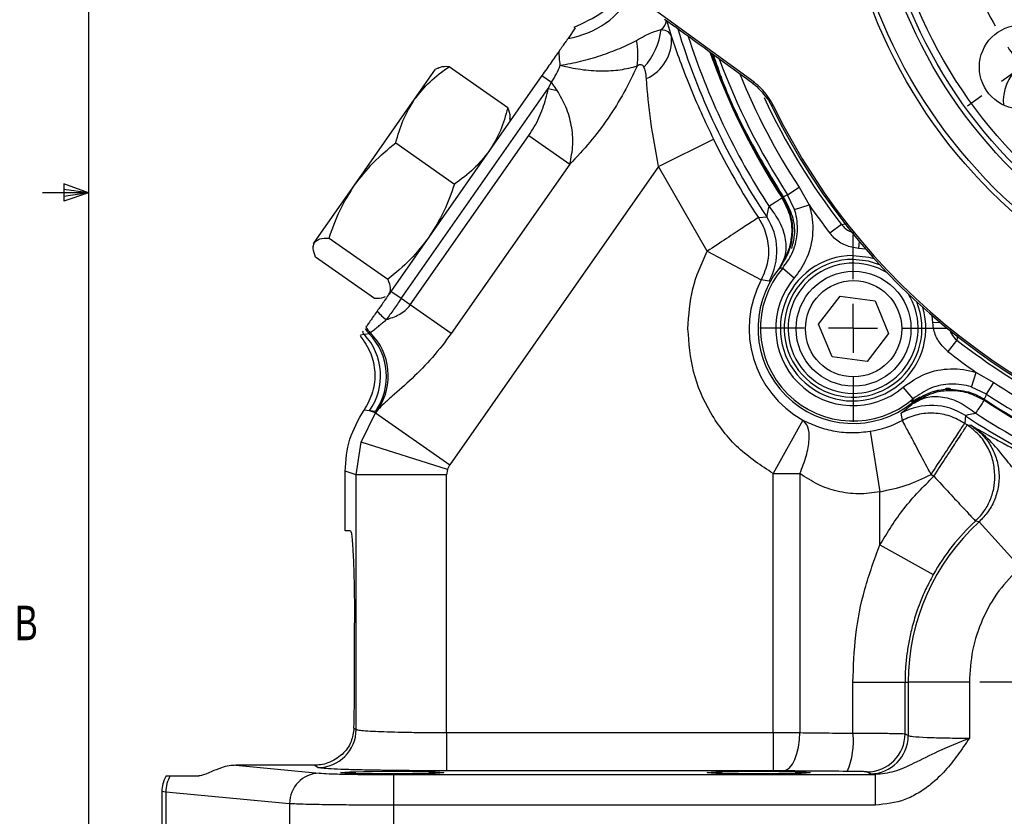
# Model space of a CAD drawing. Header units: inches. Extents: x 0.4 to 16.6, y 0.2 to 10.8.
# Tile 2 of 18: x 0.4 to 3.1, y 3.8 to 6. Entities that reach past the tile are written whole.
import ezdxf

# ---------------------------------------------------------------- set-up
doc = ezdxf.new("R2010")
doc.units = ezdxf.units.IN
doc.header["$MEASUREMENT"] = 0
doc.layers.add('BORDER', color=7, linetype='Continuous', lineweight=25)
doc.layers.add('SLD-0', color=7, linetype='Continuous', lineweight=25)
doc.styles.add('SLDTEXTSTYLE0', font='TXT', dxfattribs={"width": 0.75})

# ---------------------------------------------------------------- blocks, each defined once
blk = doc.blocks.new('SW_CENTERMARKSYMBOL_1')
at = {"layer": 'SLD-0', "color": 0}
for p, q in [((0, 0.1333), (0, 0.3949)), ((0, 0), (0, 0.0667)), ((-0.1333, 0), (-0.3949, 0)), ((0, 0), (-0.0667, 0)), ((0, 0), (0, -0.0667)), ((0, 0), (0.0667, 0)), ((0.1333, 0), (0.3949, 0)), ((0, -0.1333), (0, -0.3949))]:
    blk.add_line(p, q, dxfattribs=at)
blk = doc.blocks.new('SW_CENTERMARKSYMBOL_4')
at = {"layer": 'SLD-0', "color": 0}
for p, q in [((-0.9264, 0.6066), (-0.9264, 0.6545)), ((-1.3218, 0.5443), (-1.3365, 0.5899)), ((-0.5312, 0.5436), (-0.5163, 0.5891)), ((-0.9277, -0.5393), (-0.9277, 0.5399)), ((-0.9265, 0.4732), (-0.9265, 0.5399)), ((-1.2807, 0.4175), (-1.3012, 0.4809)), ((-0.9265, 0.4732), (-0.9266, 0.4066)), ((-0.5725, 0.4168), (-0.5518, 0.4802)), ((-1.2807, 0.4175), (-1.2601, 0.3541)), ((-0.5725, 0.4168), (-0.5932, 0.3534)), ((-1.6785, 0.363), (-1.7066, 0.4018)), ((-0.1748, 0.3615), (-0.1466, 0.4003)), ((-0.9267, 0.3399), (-0.9267, 0.292)), ((-1.6003, 0.2551), (-1.6394, 0.309)), ((-0.2532, 0.2537), (-0.214, 0.3076)), ((-1.2396, 0.2907), (-1.2248, 0.2451)), ((-0.6138, 0.29), (-0.6287, 0.2445)), ((-1.6003, 0.2551), (-1.5611, 0.2011)), ((-0.2532, 0.2537), (-0.2925, 0.1998)), ((-1.522, 0.1471), (-1.4939, 0.1083)), ((-0.3317, 0.1459), (-0.3599, 0.1072)), ((-1.9618, 0.0803), (-2.0005, 0.1085)), ((0.1079, 0.0783), (0.1467, 0.1064)), ((-1.854, 0.0018), (-1.9079, 0.041)), ((0, 0), (0.054, 0.0391)), ((-1.854, 0.0018), (-1.8001, -0.0374)), ((0, 0), (-0.054, -0.0391)), ((-1.7462, -0.0767), (-1.7075, -0.1049)), ((-0.1079, -0.0783), (-0.1467, -0.1064)), ((-2.1438, -0.2761), (-2.1894, -0.2613)), ((0.2893, -0.2785), (0.3349, -0.2637)), ((-2.0171, -0.3175), (-2.0804, -0.2968)), ((-2.0171, -0.3175), (-1.9537, -0.3381)), ((0.1624, -0.3196), (0.099, -0.3401)), ((0.1624, -0.3196), (0.2259, -0.299)), ((-1.8903, -0.3588), (-1.8447, -0.3736)), ((0.0356, -0.3607), (-0.01, -0.3754)), ((-0.9277, -0.6726), (-0.9277, -0.6059)), ((-2.2068, -0.6713), (-2.2547, -0.6713)), ((-2.0735, -0.6715), (-2.1402, -0.6714)), ((-1.061, -0.6726), (-2.1402, -0.6726)), ((-2.0735, -0.6715), (-2.0068, -0.6715)), ((-1.9402, -0.6716), (-1.8922, -0.6717)), ((-0.9277, -0.6726), (-0.9943, -0.6726)), ((-0.9277, -0.6726), (-0.9277, -0.7393)), ((-0.9277, -0.6726), (-0.861, -0.6726)), ((-0.7943, -0.6726), (0.2848, -0.6726)), ((0.0848, -0.6736), (0.0369, -0.6735)), ((0.0848, -0.6736), (0.0473, -0.6736)), ((0.2182, -0.6737), (0.1515, -0.6737)), ((0.2182, -0.6737), (0.1515, -0.6737)), ((0.2182, -0.6737), (0.2848, -0.6738)), ((0.2182, -0.6737), (0.2848, -0.6738)), ((0.3515, -0.6738), (0.3994, -0.6739)), ((0.3515, -0.6738), (0.389, -0.6739)), ((-0.9277, -0.8059), (-0.9277, -1.8851)), ((-1.8909, -0.9845), (-1.8453, -0.9698)), ((0.035, -0.9864), (-0.0106, -0.9716)), ((-2.0178, -1.0256), (-1.9543, -1.0051)), ((0.1617, -1.0277), (0.0984, -1.0071)), ((-2.0178, -1.0256), (-2.0812, -1.0462)), ((0.1617, -1.0277), (0.2251, -1.0484)), ((-2.1446, -1.0667), (-2.1902, -1.0815)), ((-0.0031, -1.0853), (-0.0373, -1.07)), ((0.2885, -1.0691), (0.3341, -1.0839)), ((0.1187, -1.1397), (0.0578, -1.1125)), ((0.1187, -1.1397), (0.1795, -1.1668)), ((0.2404, -1.194), (0.2747, -1.2093)), ((-1.7474, -1.2669), (-1.7086, -1.2388)), ((-0.1091, -1.2685), (-0.1478, -1.2403)), ((-1.8553, -1.3452), (-1.8013, -1.3061)), ((-0.0013, -1.347), (-0.0552, -1.3078)), ((-1.8553, -1.3452), (-1.9093, -1.3843)), ((-0.0013, -1.347), (0.0526, -1.3862)), ((-0.2509, -1.4257), (-0.276, -1.3978)), ((-1.9633, -1.4235), (-2.0021, -1.4516)), ((0.1065, -1.4255), (0.1452, -1.4537)), ((-1.5236, -1.4911), (-1.4954, -1.4524)), ((-0.3333, -1.4923), (-0.3615, -1.4535)), ((-0.1618, -1.5249), (-0.2063, -1.4753)), ((-0.1618, -1.5249), (-0.1172, -1.5745)), ((-1.6021, -1.5989), (-1.5628, -1.545)), ((-0.2551, -1.6003), (-0.2942, -1.5463)), ((-1.6021, -1.5989), (-1.6413, -1.6528)), ((-1.2415, -1.6352), (-1.2266, -1.5897)), ((-0.6157, -1.6358), (-0.6305, -1.5903)), ((-0.2551, -1.6003), (-0.2159, -1.6542)), ((-0.0727, -1.624), (-0.0476, -1.6519)), ((-0.9286, -1.6851), (-0.9286, -1.6372)), ((-1.6805, -1.7067), (-1.7087, -1.7455)), ((-1.2828, -1.762), (-1.2621, -1.6986)), ((-0.5746, -1.7627), (-0.5952, -1.6993)), ((-0.1768, -1.7082), (-0.1487, -1.747)), ((-1.2828, -1.762), (-1.3035, -1.8254)), ((-0.9288, -1.8184), (-0.9287, -1.7518)), ((-0.5746, -1.7627), (-0.5541, -1.8261)), ((-0.9288, -1.8184), (-0.9288, -1.8851)), ((-1.3241, -1.8888), (-1.339, -1.9343)), ((-0.5336, -1.8895), (-0.5188, -1.9351)), ((-0.9289, -1.9518), (-0.929, -1.9997))]:
    blk.add_line(p, q, dxfattribs=at)
for start, end in [(96.6112, 101.2769), (89.944, 93.2776), (86.6105, 89.944), (78.6112, 83.2769), (104.6105, 107.944), (71.944, 75.2776), (107.944, 111.2776), (68.6105, 71.944), (114.6112, 119.2769), (60.6112, 65.2769), (122.6105, 125.944), (53.944, 57.2776), (125.944, 129.2776), (50.6105, 53.944), (132.6112, 137.2769), (42.6112, 47.2769), (140.6105, 143.944), (35.944, 39.2776), (143.944, 147.2776), (32.6105, 35.944), (150.6112, 155.2769), (24.6112, 29.2769), (158.6105, 161.944), (17.944, 21.2776), (161.944, 165.2776), (14.6105, 17.944), (168.6112, 173.2769), (6.6112, 11.2769), (176.6105, 179.944), (359.944, 3.2776), (359.944, 3.2776), (179.944, 183.2776), (356.6105, 359.944), (356.6105, 359.944), (186.6112, 191.2769), (348.6112, 353.2769), (194.6105, 197.944), (341.944, 345.2776), (197.944, 201.2776), (338.6105, 341.944), (335.944, 339.2776), (204.6112, 209.2769), (332.6105, 335.944), (212.6105, 215.944), (323.944, 327.2776), (215.944, 219.2776), (320.6105, 323.944), (222.6112, 227.2769), (311.944, 315.2776), (308.6105, 311.944), (230.6105, 233.944), (305.944, 309.2776), (233.944, 237.2776), (302.6105, 305.944), (240.6112, 245.2769), (294.6112, 299.2769), (248.6105, 251.944), (287.944, 291.2776), (251.944, 255.2776), (284.6105, 287.944), (258.6112, 263.2769), (266.6105, 269.944), (269.944, 273.2776), (276.6112, 281.2769)]:
    blk.add_arc((-0.9277, -0.6726), 1.1458, start, end, dxfattribs=at)
blk = doc.blocks.new('SW_CENTERMARKSYMBOL_9')
at = {"layer": 'SLD-0', "color": 0}
for p, q in [((0, 0.1333), (0, 0.2542)), ((0, 0), (0, 0.0667)), ((-0.1333, 0), (-0.2542, 0)), ((0, 0), (-0.0667, 0)), ((0, 0), (0, -0.0667)), ((0, 0), (0.0667, 0)), ((0.1333, 0), (0.2542, 0)), ((0, -0.1333), (0, -0.2542))]:
    blk.add_line(p, q, dxfattribs=at)

msp = doc.modelspace()

# ---------------------------------------------------------------- linework, layer by layer
at = {"color": 7, "linetype": 'Continuous', "lineweight": 25}
for p, q in [((2.4383, 5.8176), (2.1473, 6.0295)), ((2.1945, 5.9895), (2.2225, 5.9692)), ((2.1998, 5.9862), (2.2136, 5.9413)), ((1.9519, 5.9654), (1.932, 5.937)), ((1.9519, 5.9654), (1.9486, 5.9676)), ((1.5144, 5.7712), (1.5717, 5.8531)), ((1.5781, 5.8561), (1.5717, 5.8531)), ((1.7681, 5.748), (1.6082, 5.86)), ((1.861, 5.8356), (1.45, 5.2487)), ((1.861, 5.8356), (1.8868, 5.8176)), ((1.8782, 5.8006), (1.8868, 5.8176)), ((1.9025, 5.7951), (1.8868, 5.8176)), ((1.478, 5.2291), (1.8782, 5.8006)), ((1.8782, 5.8006), (1.9025, 5.7951)), ((1.3511, 5.538), (1.5144, 5.7712)), ((2.4775, 5.769), (2.4866, 5.7526)), ((1.7741, 5.7114), (1.7747, 5.7184)), ((1.5026, 5.2119), (1.8254, 5.6729)), ((1.8254, 5.6729), (1.937, 5.5948)), ((2.1787, 5.5888), (2.3282, 5.6624)), ((1.4631, 5.6528), (1.623, 5.5408)), ((2.1787, 5.5888), (1.61, 4.7765)), ((1.937, 5.5948), (1.6141, 5.1338)), ((2.3109, 5.3578), (2.1787, 5.5888)), ((1.2421, 5.3823), (1.3511, 5.538)), ((2.5297, 5.5115), (2.5609, 5.5319)), ((2.5609, 5.5319), (2.5883, 5.4838)), ((2.5488, 5.4712), (2.5297, 5.5115)), ((2.5488, 5.4712), (2.5883, 5.4838)), ((2.4501, 5.4494), (2.4729, 5.4512)), ((2.6764, 5.4309), (2.6451, 5.4066)), ((1.2815, 5.3935), (1.4414, 5.2816)), ((1.239, 5.378), (1.2384, 5.371)), ((1.239, 5.378), (1.2421, 5.3823)), ((2.54, 5.3812), (2.5269, 5.3477)), ((1.4049, 5.2294), (1.245, 5.3414)), ((2.3109, 5.3578), (2.4582, 5.2799)), ((2.5056, 5.3084), (2.5292, 5.3534)), ((2.5164, 5.3122), (2.548, 5.2851)), ((2.4793, 5.2768), (2.4582, 5.2799)), ((1.4444, 5.2406), (1.45, 5.2487)), ((1.478, 5.2291), (1.45, 5.2487)), ((1.5026, 5.2119), (1.478, 5.2291)), ((2.6139, 5.1594), (2.6724, 5.2357)), ((2.6724, 5.2357), (2.7679, 5.2232)), ((1.6141, 5.1338), (1.5026, 5.2119)), ((2.7679, 5.2232), (2.8047, 5.1343)), ((2.6508, 5.0705), (2.6139, 5.1594)), ((1.3675, 5.1308), (1.3771, 5.132)), ((1.3742, 5.1404), (1.3723, 5.1377)), ((1.3771, 5.132), (1.3907, 5.1336)), ((1.3907, 5.1336), (1.3938, 5.1362)), ((2.8047, 5.1343), (2.7462, 5.058)), ((2.9906, 5.1161), (2.9662, 5.0849)), ((2.7462, 5.058), (2.6508, 5.0705)), ((3.0306, 4.9884), (3.0434, 5.0279)), ((3.0434, 5.0279), (3.0913, 5.0004)), ((2.8715, 4.9563), (2.8445, 4.988)), ((3.0709, 4.9692), (3.0306, 4.9884)), ((3.0709, 4.9692), (3.0913, 5.0004)), ((2.8681, 4.9488), (2.8907, 4.9617)), ((2.9645, 4.9824), (2.9711, 4.9824)), ((2.9711, 4.9824), (2.9742, 4.9823)), ((2.9729, 4.9828), (2.9742, 4.9823)), ((2.8709, 4.9432), (2.8681, 4.9488)), ((3.0636, 4.9582), (3.0653, 4.9522)), ((1.3687, 4.8379), (1.4081, 4.9179)), ((1.3914, 4.9232), (1.3767, 4.9254)), ((1.4081, 4.9179), (1.3914, 4.9232)), ((1.4076, 4.922), (1.3914, 4.9232)), ((1.415, 4.9276), (1.4076, 4.922)), ((1.415, 4.9276), (1.4081, 4.9179)), ((1.4081, 4.9179), (1.61, 4.7765)), ((2.8421, 4.8976), (2.8393, 4.9169)), ((3.0137, 4.9105), (3.012, 4.8896)), ((2.5714, 4.8984), (2.4906, 4.7527)), ((3.0189, 4.8851), (3.0288, 4.8844)), ((2.7545, 4.868), (2.7812, 4.7036)), ((1.3551, 4.7498), (1.3687, 4.8379)), ((1.6037, 4.7638), (1.3687, 4.8379)), ((1.6037, 4.7638), (1.61, 4.7765)), ((1.3551, 4.7498), (1.3251, 4.7593)), ((1.3251, 4.597), (1.3251, 4.7593)), ((1.6016, 4.7498), (1.3551, 4.7498)), ((1.3551, 4.0569), (1.3551, 4.7498)), ((1.6037, 4.7638), (1.6016, 4.7498)), ((1.6016, 4.0481), (1.6016, 4.7498)), ((2.4906, 4.0481), (2.4906, 4.7527)), ((2.5632, 4.7527), (2.5632, 4.0479)), ((2.9204, 4.7505), (2.9278, 4.7456)), ((2.7812, 4.5594), (2.7812, 4.7036)), ((3.0508, 4.6214), (3.0411, 4.6236)), ((3.163, 4.4983), (3.0508, 4.6214)), ((1.3398, 4.597), (1.3251, 4.597)), ((2.7812, 4.5594), (2.9264, 4.4779)), ((1.3507, 4.1804), (1.3507, 4.347)), ((2.7075, 4.185), (2.8495, 4.185)), ((2.7075, 4.0465), (2.7075, 4.185)), ((2.8495, 4.185), (2.8581, 4.185)), ((2.8495, 4.045), (2.8495, 4.185)), ((3.0246, 4.185), (2.8581, 4.185)), ((2.8581, 4.185), (2.8581, 4.0398)), ((3.0246, 4.185), (3.0246, 4.0331)), ((1.3493, 4.0604), (1.3551, 4.0569)), ((1.6016, 4.0481), (1.6016, 3.9441)), ((1.6016, 4.0481), (2.4906, 4.0481)), ((2.4906, 4.0481), (2.4906, 3.9441)), ((2.8495, 4.045), (2.8581, 4.0398)), ((1.0274, 3.9592), (1.2545, 3.9379)), ((1.2409, 3.9592), (1.0274, 3.9592)), ((1.2512, 3.9529), (1.2409, 3.9592)), ((2.4906, 3.9441), (1.6016, 3.9441)), ((2.7542, 3.9359), (2.7456, 3.941)), ((0.8494, 3.9304), (0.927, 3.9304)), ((1.4567, 3.9339), (2.7687, 3.9339)), ((1.4567, 3.9339), (1.4567, 3.8506)), ((2.7687, 3.9339), (2.7542, 3.9359)), ((2.7687, 3.8506), (2.7687, 3.9339)), ((0.826, 3.888), (0.826, 3.637)), ((0.8369, 3.8862), (0.826, 3.8877)), ((1.1742, 3.8546), (0.8369, 3.8862)), ((0.8369, 3.8862), (0.8369, 3.637)), ((1.1742, 3.8546), (1.1742, 3.637)), ((1.4567, 3.8506), (1.4567, 3.637)), ((2.7687, 3.8506), (1.4567, 3.8506))]:
    msp.add_line(p, q, dxfattribs=at)
at = {"color": 8, "linetype": 'Continuous', "lineweight": 25}
for p, q in [((2.6764, 5.4309), (2.6913, 5.4331)), ((2.7242, 5.3852), (2.7228, 5.3655)), ((2.743, 5.3631), (2.7228, 5.3655)), ((2.9252, 5.1627), (2.9229, 5.1828)), ((2.945, 5.164), (2.9252, 5.1627)), ((2.9925, 5.1287), (2.9906, 5.1161))]:
    msp.add_line(p, q, dxfattribs=at)
at = {"color": 7, "linetype": 'Continuous', "lineweight": 25, "flags": 128}
for points in [[(2.4347, 5.8146), (2.4369, 5.8165), (2.4383, 5.8176)], [(2.4902, 5.7555), (2.487, 5.7529), (2.4866, 5.7526)], [(2.7803, 5.3213), (2.7499, 5.3311), (2.7082, 5.3358)], [(2.5179, 3.944), (2.5266, 3.9464), (2.535, 3.9526), (2.5428, 3.9623), (2.5496, 3.9753), (2.5552, 3.9909), (2.5595, 4.0087), (2.5622, 4.028), (2.5632, 4.0479)]]:
    msp.add_lwpolyline(points, dxfattribs=at)
at = {"color": 8, "linetype": 'Continuous', "lineweight": 25, "flags": 128}
msp.add_lwpolyline([(2.7082, 5.3462), (2.7508, 5.3415), (2.7654, 5.3377)], dxfattribs=at)
at = {"color": 7, "linetype": 'Continuous', "lineweight": 25}
for centre, radius in [((4.0941, 6.5316), 1.43), ((4.0941, 6.5316), 1.4167), ((4.0941, 6.5316), 1.3473), ((4.0941, 6.5316), 1.334), ((4.0941, 6.5316), 1.314), ((3.1664, 5.859), 0.1146), ((2.7093, 5.1469), 0.1563), ((2.7093, 5.1469), 0.131)]:
    msp.add_circle(centre, radius, dxfattribs=at)
at = {"color": 8, "linetype": 'Continuous', "lineweight": 25}
for centre, radius, start, end in [((1.891, 6.1839), 0.2502, 279.4304, 330.4584), ((4.0941, 6.5316), 1.9271, 197.8046, 213.0786), ((4.0941, 6.5316), 1.8849, 199.601, 213.0786), ((4.0941, 6.5316), 1.8676, 200.3834, 213.1074), ((4.0941, 6.5316), 1.8303, 202.1867, 213.1074), ((4.0941, 6.5316), 1.7948, 204.902, 217.8269), ((2.708, 5.1483), 0.1979, 89.944, 16.7263), ((2.708, 5.1483), 0.1771, 58.1493, 269.944), ((2.708, 5.1483), 0.1771, 269.944, 31.7388), ((4.0941, 6.5316), 1.8849, 236.9214, 253.7061), ((4.0941, 6.5316), 1.9482, 236.3186, 255.0726), ((4.0941, 6.5316), 1.9271, 236.9214, 254.906)]:
    msp.add_arc(centre, radius, start, end, dxfattribs=at)
at = {"color": 7, "linetype": 'Continuous', "lineweight": 25}
for centre, radius, start, end in [((2.1673, 5.9883), 0.0325, 303.4518, 356.2379), ((2.0069, 5.9807), 0.1795, 317.3016, 353.7541), ((4.0941, 6.5316), 1.9482, 196.9635, 213.6814), ((1.9195, 5.8914), 0.2029, 351.622, 11.4543), ((2.0982, 5.9333), 0.1157, 294.1683, 3.9719), ((4.0941, 6.5316), 1.8826, 199.7011, 213.0317), ((3.2418, 5.7657), 0.125, 131.944, 184.682), ((4.0941, 6.5316), 1.7863, 205.8563, 262.0318), ((4.0941, 6.5316), 1.7817, 205.823, 262.0651), ((4.0941, 6.5316), 1.9682, 206.2092, 213.3556), ((4.0941, 6.5316), 1.8344, 214.8325, 217.8269), ((2.3341, 5.3588), 0.1667, 330.5524, 33.6555), ((2.708, 5.1483), 0.1875, 89.944, 22.5586), ((2.708, 5.1482), 0.2589, 141.2094, 308.6787), ((2.708, 5.1482), 0.2522, 139.442, 310.4461), ((2.708, 5.1482), 0.2105, 139.442, 310.4461), ((2.7093, 5.1469), 0.2842, 152.0974, 240.9742), ((1.5201, 5.2871), 0.1418, 220.5821, 234.4597), ((1.4505, 5.1916), 0.0834, 211.6043, 224.1377), ((1.4547, 5.1965), 0.0857, 211.7978, 224.7384), ((1.4382, 5.1887), 0.0834, 217.7238, 222.8373), ((1.2547, 5.0187), 0.1668, 325.0656, 42.7856), ((1.2709, 5.0175), 0.1668, 325.065, 44.0861), ((1.2774, 5.019), 0.1652, 326.4086, 45.1673), ((4.0941, 6.5316), 1.7948, 232.0612, 253.2535), ((4.0941, 6.5316), 1.8344, 232.0612, 235.0556), ((4.0941, 6.5316), 1.8303, 236.7807, 252.7711), ((4.0941, 6.5316), 1.8676, 236.7807, 253.4617), ((2.9213, 4.7717), 0.1667, 56.3445, 119.4476), ((4.0941, 6.5316), 1.8826, 236.8564, 253.594), ((2.7093, 5.1469), 0.2824, 279.2084, 298.0345), ((4.0941, 6.5316), 1.9664, 236.6166, 236.8544), ((3.4484, 4.185), 0.5903, 132.3361, 180), ((3.4484, 4.185), 0.5986, 132.8816, 150.7036), ((1.2511, 4.057), 0.1041, 270.0941, 359.9409), ((2.5085, 4.0227), 0.2005, 336.4276, 6.8128), ((2.7454, 4.0451), 0.1041, 270.0941, 359.9409), ((2.754, 4.0399), 0.1041, 270.0941, 359.9409), ((0.9229, 3.8857), 0.0861, 148.7187, 179.6513), ((1.2567, 3.8554), 0.0825, 91.5594, 180.5764)]:
    msp.add_arc(centre, radius, start, end, dxfattribs=at)
for centre, major_axis, ratio, start_param, end_param in [((2.1886, 5.9921), (1.8701, -1.3615), 0.000604, 1.439256, 1.553132), ((1.3398, 4.1804), (0, 0.25), 0.043661, 4.211845, 4.712389)]:
    msp.add_ellipse(centre, major_axis=major_axis, ratio=ratio, start_param=start_param, end_param=end_param, dxfattribs=at)
for centre in [(1.4536, 3.9391), (2.451, 3.9391)]:
    msp.add_ellipse(centre, major_axis=(0.1406, 0), ratio=0.026186, dxfattribs=at)
for points, knots in [([(1.9486, 5.9676), (1.9749, 5.9796), (2.0276, 6.0035), (2.0768, 6.0527), (2.0896, 6.0876), (2.0924, 6.0952)], [0, 0, 0, 0, 0.438581, 0.877175, 1, 1, 1, 1]), ([(2.1184, 5.9317), (2.1332, 5.9399), (2.1602, 5.9548), (2.1775, 5.9592), (2.1853, 5.9612)], [0, 0, 0, 0, 0.551552, 1, 1, 1, 1]), ([(2.1853, 5.9612), (2.1921, 5.9602), (2.205, 5.9583), (2.2109, 5.9467), (2.2136, 5.9413)], [0, 0, 0, 0, 0.53142, 1, 1, 1, 1]), ([(1.932, 5.937), (1.9315, 5.9362), (1.9303, 5.9346), (1.9231, 5.9243), (1.9139, 5.9111), (1.9077, 5.9024)], [0, 0, 0, 0, 0.2447905, 0.4998171, 1, 1, 1, 1]), ([(1.9107, 5.8639), (1.9293, 5.8672), (1.9667, 5.8738), (2.0221, 5.8902), (2.0746, 5.9097), (2.1037, 5.9243), (2.1184, 5.9317)], [0, 0, 0, 0, 0.247091, 0.496105, 0.745903, 1, 1, 1, 1]), ([(2.2136, 5.9413), (2.2209, 5.92), (2.2355, 5.8777), (2.2627, 5.8075), (2.2933, 5.7352), (2.3166, 5.6866), (2.3282, 5.6624)], [0, 0, 0, 0, 0.253528, 0.503212, 0.752333, 1, 1, 1, 1]), ([(1.9077, 5.9024), (1.9008, 5.8925), (1.8871, 5.8728), (1.8697, 5.848), (1.861, 5.8356)], [0, 0, 0, 0, 0.500297, 1, 1, 1, 1]), ([(1.9107, 5.8639), (1.91, 5.8709), (1.9085, 5.8853), (1.908, 5.8966), (1.9077, 5.9024)], [0, 0, 0, 0, 0.490882, 1, 1, 1, 1]), ([(2.3273, 5.8928), (2.3353, 5.8693), (2.3627, 5.7884), (2.4259, 5.6562), (2.489, 5.5529), (2.5206, 5.5012)], [0, 0, 0, 0, 0.170081, 0.585041, 1, 1, 1, 1]), ([(1.5144, 5.7712), (1.5276, 5.7879), (1.5544, 5.8214), (1.5901, 5.847), (1.6082, 5.86)], [0, 0, 0, 0, 0.494511, 1, 1, 1, 1]), ([(1.6082, 5.86), (1.5989, 5.8602), (1.5864, 5.8605), (1.5802, 5.856), (1.5786, 5.8548)], [0, 0, 0, 0, 0.741421, 1, 1, 1, 1]), ([(1.8868, 5.8176), (1.8917, 5.8252), (1.9015, 5.8405), (1.9076, 5.8561), (1.9107, 5.8639)], [0, 0, 0, 0, 0.502384, 1, 1, 1, 1]), ([(1.9107, 5.8639), (1.9294, 5.8597), (1.9669, 5.8514), (2.0228, 5.8476), (2.076, 5.8503), (2.1054, 5.858), (2.1202, 5.8618)], [0, 0, 0, 0, 0.247003, 0.496025, 0.745874, 1, 1, 1, 1]), ([(2.1202, 5.8618), (2.1087, 5.8377), (2.0857, 5.7894), (2.0421, 5.7195), (1.9926, 5.6534), (1.9555, 5.6144), (1.937, 5.5948)], [0, 0, 0, 0, 0.249963, 0.499922, 0.749914, 1, 1, 1, 1]), ([(2.1388, 5.859), (2.1377, 5.8605), (2.1357, 5.8634), (2.1314, 5.8655), (2.1261, 5.8653), (2.1222, 5.863), (2.1202, 5.8618)], [0, 0, 0, 0, 0.265819, 0.500468, 0.743484, 1, 1, 1, 1]), ([(2.1455, 5.8277), (2.145, 5.8344), (2.1442, 5.846), (2.1404, 5.8551), (2.1388, 5.859)], [0, 0, 0, 0, 0.5652889, 1, 1, 1, 1]), ([(2.1787, 5.5888), (2.1707, 5.6303), (2.1547, 5.7132), (2.1486, 5.7896), (2.1455, 5.8277)], [0, 0, 0, 0, 0.500361, 1, 1, 1, 1]), ([(2.4902, 5.7555), (2.4806, 5.7717), (2.4665, 5.7954), (2.445, 5.8123), (2.4383, 5.8176)], [0, 0, 0, 0, 0.686569, 1, 1, 1, 1]), ([(1.8254, 5.6729), (1.8305, 5.6806), (1.8406, 5.696), (1.8531, 5.7207), (1.8636, 5.7466), (1.872, 5.7733), (1.8761, 5.7915), (1.8782, 5.8006)], [0, 0, 0, 0, 0.19732, 0.397183, 0.597518, 0.797645, 1, 1, 1, 1]), ([(1.937, 5.5948), (1.9405, 5.6124), (1.9473, 5.6466), (1.9426, 5.6998), (1.9284, 5.7501), (1.911, 5.7804), (1.9025, 5.7951)], [0, 0, 0, 0, 0.267355, 0.522111, 0.767651, 1, 1, 1, 1]), ([(2.4347, 5.8146), (2.4366, 5.8132), (2.4534, 5.8007), (2.4661, 5.7839), (2.4775, 5.769)], [0, 0, 0, 0, 0.113136, 1, 1, 1, 1]), ([(1.4631, 5.6528), (1.4689, 5.6738), (1.4808, 5.7161), (1.5031, 5.7528), (1.5144, 5.7712)], [0, 0, 0, 0, 0.495458, 1, 1, 1, 1]), ([(1.7681, 5.748), (1.7622, 5.727), (1.7504, 5.6847), (1.728, 5.6481), (1.7167, 5.6296)], [0, 0, 0, 0, 0.495458, 1, 1, 1, 1]), ([(1.7734, 5.7185), (1.7739, 5.7202), (1.776, 5.7275), (1.7715, 5.7392), (1.7681, 5.748)], [0, 0, 0, 0, 0.24362, 1, 1, 1, 1]), ([(1.3511, 5.538), (1.3674, 5.559), (1.4003, 5.6014), (1.442, 5.6355), (1.4631, 5.6528)], [0, 0, 0, 0, 0.494511, 1, 1, 1, 1]), ([(1.7167, 5.6296), (1.7035, 5.613), (1.6768, 5.5794), (1.6411, 5.5538), (1.623, 5.5408)], [0, 0, 0, 0, 0.494511, 1, 1, 1, 1]), ([(1.2815, 5.3935), (1.2904, 5.4187), (1.3081, 5.4696), (1.3367, 5.5151), (1.3511, 5.538)], [0, 0, 0, 0, 0.495458, 1, 1, 1, 1]), ([(1.623, 5.5408), (1.6142, 5.5156), (1.5964, 5.4648), (1.5678, 5.4193), (1.5534, 5.3963)], [0, 0, 0, 0, 0.495458, 1, 1, 1, 1]), ([(2.5355, 5.3697), (2.538, 5.3811), (2.5443, 5.4098), (2.5388, 5.4573), (2.5226, 5.4879), (2.5147, 5.5029)], [0, 0, 0, 0, 0.252853, 0.63566, 1, 1, 1, 1]), ([(2.5157, 5.5054), (2.5183, 5.5065), (2.5229, 5.5086), (2.5276, 5.5106), (2.5297, 5.5115)], [0, 0, 0, 0, 0.549647, 1, 1, 1, 1]), ([(2.5157, 5.5054), (2.5244, 5.4887), (2.5417, 5.4554), (2.544, 5.4138), (2.541, 5.3922), (2.5406, 5.3891)], [0, 0, 0, 0, 0.46098, 0.92197, 1, 1, 1, 1]), ([(2.5206, 5.5012), (2.5287, 5.4858), (2.5449, 5.455), (2.5509, 5.4066), (2.5433, 5.3777), (2.5402, 5.3657)], [0, 0, 0, 0, 0.368456, 0.737007, 1, 1, 1, 1]), ([(2.4729, 5.4512), (2.4732, 5.4516), (2.4737, 5.4524), (2.475, 5.4616), (2.4776, 5.4725), (2.4793, 5.4798)], [0, 0, 0, 0, 0.251921, 0.502064, 1, 1, 1, 1]), ([(2.4793, 5.4798), (2.4897, 5.4659), (2.5112, 5.4371), (2.5258, 5.3891), (2.5256, 5.3433), (2.5121, 5.3198), (2.5056, 5.3084)], [0, 0, 0, 0, 0.243136, 0.5, 0.756864, 1, 1, 1, 1]), ([(2.5164, 5.3122), (2.5254, 5.3246), (2.5455, 5.3522), (2.5588, 5.4044), (2.5562, 5.4461), (2.5498, 5.4676), (2.5488, 5.4712)], [0, 0, 0, 0, 0.2712374, 0.6021638, 0.9327439, 1, 1, 1, 1]), ([(2.5883, 5.4838), (2.5897, 5.4793), (2.5976, 5.4525), (2.6009, 5.4003), (2.5843, 5.3351), (2.5593, 5.3006), (2.548, 5.2851)], [0, 0, 0, 0, 0.067291, 0.398, 0.728909, 1, 1, 1, 1]), ([(2.4501, 5.4494), (2.4561, 5.4388), (2.4708, 5.413), (2.4787, 5.3713), (2.4766, 5.3238), (2.465, 5.2963), (2.4582, 5.2799)], [0, 0, 0, 0, 0.2054038, 0.5000114, 0.702002, 1, 1, 1, 1]), ([(1.2421, 5.3823), (1.2462, 5.3859), (1.2545, 5.3933), (1.2725, 5.3934), (1.2815, 5.3935)], [0, 0, 0, 0, 0.494511, 1, 1, 1, 1]), ([(1.5534, 5.3963), (1.5372, 5.3754), (1.5042, 5.333), (1.4625, 5.2988), (1.4414, 5.2816)], [0, 0, 0, 0, 0.494511, 1, 1, 1, 1]), ([(2.5406, 5.3891), (2.5406, 5.3889), (2.5403, 5.3859), (2.5398, 5.3826), (2.5392, 5.3795), (2.5392, 5.3794)], [0, 0, 0, 0, 0.066377, 0.979914, 1, 1, 1, 1]), ([(2.7228, 5.3655), (2.7108, 5.3675), (2.6866, 5.3716), (2.6606, 5.3886), (2.6489, 5.4022), (2.6451, 5.4066)], [0, 0, 0, 0, 0.403564, 0.807281, 1, 1, 1, 1]), ([(1.245, 5.3414), (1.2421, 5.3498), (1.2361, 5.3667), (1.2401, 5.3771), (1.2421, 5.3823)], [0, 0, 0, 0, 0.495458, 1, 1, 1, 1]), ([(2.5392, 5.3794), (2.5375, 5.3726), (2.5312, 5.3477), (2.5167, 5.3261), (2.5062, 5.3104)], [0, 0, 0, 0, 0.2702507, 1, 1, 1, 1]), ([(2.5164, 5.3122), (2.5149, 5.3119), (2.5115, 5.3114), (2.5081, 5.3108), (2.5062, 5.3104)], [0, 0, 0, 0, 0.423273, 1, 1, 1, 1]), ([(1.4414, 5.2816), (1.4444, 5.2732), (1.4504, 5.2563), (1.4464, 5.2459), (1.4444, 5.2406)], [0, 0, 0, 0, 0.495458, 1, 1, 1, 1]), ([(1.4345, 5.2345), (1.433, 5.2334), (1.4269, 5.229), (1.4144, 5.2292), (1.4049, 5.2294)], [0, 0, 0, 0, 0.24362, 1, 1, 1, 1]), ([(1.45, 5.2487), (1.4433, 5.2391), (1.4299, 5.2199), (1.4182, 5.2032), (1.4124, 5.1949)], [0, 0, 0, 0, 0.501873, 1, 1, 1, 1]), ([(1.478, 5.2291), (1.4709, 5.219), (1.4566, 5.1986), (1.444, 5.1808), (1.4376, 5.1718)], [0, 0, 0, 0, 0.492452, 1, 1, 1, 1]), ([(1.4376, 5.1718), (1.4494, 5.1757), (1.467, 5.1815), (1.4895, 5.1961), (1.4982, 5.2066), (1.5026, 5.2119)], [0, 0, 0, 0, 0.498967, 0.748892, 1, 1, 1, 1]), ([(1.4124, 5.1949), (1.4057, 5.1854), (1.3956, 5.1709), (1.386, 5.1572), (1.3832, 5.1533), (1.3819, 5.1513)], [0, 0, 0, 0, 0.4989171, 0.7571054, 1, 1, 1, 1]), ([(1.3938, 5.1362), (1.397, 5.1388), (1.4021, 5.143), (1.4179, 5.155), (1.43, 5.1653), (1.4376, 5.1718)], [0, 0, 0, 0, 0.368011, 0.603142, 1, 1, 1, 1]), ([(2.4906, 4.7527), (2.4577, 4.7743), (2.3907, 4.8184), (2.3166, 4.9157), (2.2675, 5.0276), (2.2615, 5.1076), (2.2585, 5.1469)], [0, 0, 0, 0, 0.245523, 0.5, 0.754477, 1, 1, 1, 1]), ([(2.9662, 5.0849), (2.9575, 5.0932), (2.9401, 5.1098), (2.9281, 5.1385), (2.926, 5.1565), (2.9252, 5.1627)], [0, 0, 0, 0, 0.397023, 0.793893, 1, 1, 1, 1]), ([(1.3658, 5.1283), (1.3767, 5.1127), (1.3977, 5.0827), (1.4083, 5.0285), (1.4035, 4.9738), (1.3857, 4.9417), (1.3767, 4.9254)], [0, 0, 0, 0, 0.260385, 0.49945, 0.744991, 1, 1, 1, 1]), ([(1.6141, 5.1338), (1.5975, 5.1117), (1.5642, 5.0676), (1.5071, 5.0106), (1.4609, 4.9697), (1.4291, 4.9421), (1.4197, 4.9324), (1.415, 4.9276)], [0, 0, 0, 0, 0.250163, 0.500097, 0.749684, 0.875314, 1, 1, 1, 1]), ([(2.8445, 4.988), (2.8639, 5.0015), (2.9026, 5.0284), (2.9734, 5.0416), (3.0207, 5.0352), (3.0431, 5.028), (3.0434, 5.0279)], [0, 0, 0, 0, 0.332453, 0.664935, 0.996731, 1, 1, 1, 1]), ([(3.0306, 4.9884), (3.0305, 4.9884), (3.0125, 4.9942), (2.9747, 4.9993), (2.918, 4.9887), (2.887, 4.9671), (2.8715, 4.9563)], [0, 0, 0, 0, 0.003267, 0.334916, 0.667383, 1, 1, 1, 1]), ([(2.9605, 4.9845), (2.9617, 4.9848), (2.9658, 4.9858), (2.9699, 4.9849), (2.9728, 4.9843)], [0, 0, 0, 0, 0.303872, 1, 1, 1, 1]), ([(2.8695, 4.9465), (2.8853, 4.9569), (2.907, 4.9711), (2.9379, 4.9797), (2.9509, 4.9815), (2.957, 4.9824)], [0, 0, 0, 0, 0.5895866, 0.8077958, 1, 1, 1, 1]), ([(2.8698, 4.9461), (2.8856, 4.9564), (2.9129, 4.9743), (2.9499, 4.982), (2.9682, 4.9827), (2.9729, 4.9828)], [0, 0, 0, 0, 0.504856, 0.874449, 1, 1, 1, 1]), ([(2.8709, 4.9432), (2.8886, 4.9544), (2.9181, 4.9731), (2.9705, 4.9812), (3.0196, 4.9766), (3.0503, 4.9602), (3.0653, 4.9522)], [0, 0, 0, 0, 0.300346, 0.499876, 0.756119, 1, 1, 1, 1]), ([(2.8709, 4.9432), (2.8823, 4.9497), (2.9057, 4.9631), (2.9515, 4.9634), (2.9996, 4.9487), (3.0283, 4.9273), (3.0423, 4.9169)], [0, 0, 0, 0, 0.243136, 0.5, 0.756864, 1, 1, 1, 1]), ([(2.9729, 4.9828), (2.9729, 4.9828), (2.9726, 4.9827), (2.9721, 4.9826), (2.9715, 4.9825), (2.9711, 4.9824)], [0, 0, 0, 0, 0.039719, 0.374913, 1, 1, 1, 1]), ([(2.9742, 4.9823), (2.9929, 4.9805), (3.0186, 4.9781), (3.0481, 4.9654), (3.0594, 4.9585), (3.0648, 4.9553)], [0, 0, 0, 0, 0.58447, 0.803004, 1, 1, 1, 1]), ([(3.0709, 4.9692), (3.07, 4.9671), (3.068, 4.9624), (3.0659, 4.9578), (3.0648, 4.9553)], [0, 0, 0, 0, 0.450353, 1, 1, 1, 1]), ([(2.8393, 4.9169), (2.8407, 4.9184), (2.8435, 4.9212), (2.862, 4.9361), (2.8709, 4.9432)], [0, 0, 0, 0, 0.521875, 1, 1, 1, 1]), ([(2.8698, 4.9461), (2.8701, 4.9481), (2.8708, 4.9515), (2.8713, 4.9549), (2.8715, 4.9563)], [0, 0, 0, 0, 0.576727, 1, 1, 1, 1]), ([(1.3251, 4.7593), (1.3274, 4.7889), (1.332, 4.8482), (1.3618, 4.8997), (1.3767, 4.9254)], [0, 0, 0, 0, 0.500104, 1, 1, 1, 1]), ([(3.012, 4.8896), (2.999, 4.8968), (2.9728, 4.9113), (2.9282, 4.9187), (2.8831, 4.9155), (2.8557, 4.9035), (2.8421, 4.8976)], [0, 0, 0, 0, 0.25, 0.5, 0.75, 1, 1, 1, 1]), ([(3.0423, 4.9169), (3.035, 4.9152), (3.024, 4.9126), (3.0148, 4.9113), (3.014, 4.9107), (3.0137, 4.9105)], [0, 0, 0, 0, 0.498523, 0.750294, 1, 1, 1, 1]), ([(2.5632, 4.7527), (2.5696, 4.7689), (2.5826, 4.8022), (2.59, 4.847), (2.5871, 4.8822), (2.5766, 4.8931), (2.5714, 4.8984)], [0, 0, 0, 0, 0.242922, 0.5, 0.757078, 1, 1, 1, 1]), ([(2.5714, 4.8984), (2.585, 4.8918), (2.6118, 4.8791), (2.6576, 4.8675), (2.7058, 4.8626), (2.7384, 4.8662), (2.7545, 4.868)], [0, 0, 0, 0, 0.264397, 0.518072, 0.760865, 1, 1, 1, 1]), ([(3.0942, 4.7456), (3.0932, 4.7592), (3.0913, 4.7868), (3.0755, 4.8257), (3.0516, 4.8602), (3.0297, 4.8769), (3.0189, 4.8851)], [0, 0, 0, 0, 0.246118, 0.5, 0.753882, 1, 1, 1, 1]), ([(3.0288, 4.8844), (3.0361, 4.8802), (3.0505, 4.8719), (3.0743, 4.8586), (3.1012, 4.8437), (3.1324, 4.8268), (3.168, 4.8081), (3.2081, 4.7878), (3.2514, 4.7669), (3.282, 4.753), (3.2973, 4.7461)], [0, 0, 0, 0, 0.127266, 0.254264, 0.380143, 0.504961, 0.6321, 0.753817, 0.877276, 1, 1, 1, 1]), ([(3.2633, 4.67), (3.2425, 4.6827), (3.1987, 4.7093), (3.1539, 4.7534), (3.118, 4.7991), (3.0813, 4.8455), (3.0469, 4.871), (3.0288, 4.8844)], [0, 0, 0, 0, 0.200921, 0.42175, 0.59011, 0.784467, 1, 1, 1, 1]), ([(3.0288, 4.8844), (3.0391, 4.8768), (3.0596, 4.8616), (3.0827, 4.8308), (3.0987, 4.796), (3.1062, 4.7583), (3.1051, 4.72), (3.0951, 4.6831), (3.0774, 4.6488), (3.0597, 4.6305), (3.0508, 4.6214)], [0, 0, 0, 0, 0.125504, 0.250381, 0.375384, 0.500515, 0.625146, 0.749927, 0.875096, 1, 1, 1, 1]), ([(2.7812, 4.7036), (2.7617, 4.7006), (2.7324, 4.6962), (2.6932, 4.6993), (2.6557, 4.7063), (2.6102, 4.7222), (2.5792, 4.7423), (2.5632, 4.7527)], [0, 0, 0, 0, 0.248335, 0.373429, 0.501075, 0.742446, 1, 1, 1, 1]), ([(3.0411, 4.6236), (3.0489, 4.6318), (3.0647, 4.6483), (3.0813, 4.6787), (3.0922, 4.7115), (3.0935, 4.7343), (3.0942, 4.7456)], [0, 0, 0, 0, 0.247346, 0.5, 0.752654, 1, 1, 1, 1]), ([(1.3398, 4.597), (1.3404, 4.5962), (1.3418, 4.5945), (1.3438, 4.5806), (1.3458, 4.5576), (1.3475, 4.525), (1.349, 4.4851), (1.35, 4.4403), (1.3506, 4.3937), (1.3506, 4.3623), (1.3507, 4.347)], [0, 0, 0, 0, 0.116571, 0.240116, 0.36878, 0.500153, 0.631499, 0.760093, 0.883539, 1, 1, 1, 1]), ([(2.7075, 4.185), (2.7092, 4.2278), (2.7124, 4.3132), (2.7367, 4.4395), (2.7664, 4.5195), (2.7812, 4.5594)], [0, 0, 0, 0, 0.334359, 0.667477, 1, 1, 1, 1]), ([(2.9264, 4.4779), (2.9208, 4.4675), (2.9087, 4.4451), (2.8944, 4.4127), (2.8806, 4.3761), (2.8692, 4.3389), (2.8601, 4.2989), (2.854, 4.2608), (2.8502, 4.2232), (2.8497, 4.1976), (2.8495, 4.185)], [0, 0, 0, 0, 0.115342, 0.249777, 0.347008, 0.498247, 0.630411, 0.74895, 0.876797, 1, 1, 1, 1]), ([(3.163, 4.4983), (3.1427, 4.4774), (3.1015, 4.4353), (3.0582, 4.3574), (3.0298, 4.2729), (3.0263, 4.2141), (3.0246, 4.185)], [0, 0, 0, 0, 0.247277, 0.5, 0.752723, 1, 1, 1, 1]), ([(1.3493, 4.0604), (1.3475, 4.0477), (1.3434, 4.0195), (1.3184, 3.9869), (1.2886, 3.9679), (1.2602, 3.9601), (1.2468, 3.9594), (1.2409, 3.9592)], [0, 0, 0, 0, 0.228295, 0.50916, 0.794211, 0.909374, 1, 1, 1, 1]), ([(1.3551, 4.0569), (1.3561, 4.0565), (1.358, 4.0556), (1.3657, 4.0545), (1.3781, 4.0533), (1.3984, 4.052), (1.4305, 4.0506), (1.4683, 4.0495), (1.5244, 4.0484), (1.571, 4.0482), (1.6016, 4.0481)], [0, 0, 0, 0, 0.094541, 0.174892, 0.241043, 0.377032, 0.500723, 0.63065, 0.757344, 1, 1, 1, 1]), ([(2.4906, 4.0481), (2.503, 4.0481), (2.5282, 4.0481), (2.5515, 4.048), (2.5632, 4.0479)], [0, 0, 0, 0, 0.495691, 1, 1, 1, 1]), ([(2.5632, 4.0479), (2.5866, 4.0476), (2.633, 4.047), (2.6828, 4.0467), (2.7075, 4.0465)], [0, 0, 0, 0, 0.503909, 1, 1, 1, 1]), ([(2.7075, 4.0465), (2.7256, 4.0465), (2.763, 4.0464), (2.8066, 4.0461), (2.84, 4.0456), (2.8461, 4.0452), (2.8495, 4.045)], [0, 0, 0, 0, 0.242333, 0.500064, 0.714993, 1, 1, 1, 1]), ([(3.0246, 4.0331), (2.9955, 4.0209), (2.9423, 3.9988), (2.878, 3.9667), (2.8236, 3.9398), (2.786, 3.9357), (2.7687, 3.9339)], [0, 0, 0, 0, 0.3267, 0.597068, 0.814921, 1, 1, 1, 1]), ([(3.0246, 4.0331), (3.0143, 4.0176), (2.9938, 3.9872), (2.9598, 3.9442), (2.9237, 3.9091), (2.8863, 3.8831), (2.8371, 3.8581), (2.7962, 3.8536), (2.7687, 3.8506)], [0, 0, 0, 0, 0.169826, 0.335253, 0.499961, 0.627917, 0.750681, 1, 1, 1, 1]), ([(2.8581, 4.0398), (2.8612, 4.039), (2.8676, 4.0372), (2.9064, 4.0349), (2.9615, 4.0334), (3.0039, 4.0331), (3.0246, 4.0331)], [0, 0, 0, 0, 0.240763, 0.500141, 0.756468, 1, 1, 1, 1]), ([(1.0274, 3.9592), (1.0214, 3.9588), (1.0072, 3.958), (0.9836, 3.9513), (0.9559, 3.9394), (0.9379, 3.9312), (0.9292, 3.9305), (0.927, 3.9304)], [0, 0, 0, 0, 0.108191, 0.255469, 0.490158, 0.869279, 1, 1, 1, 1]), ([(1.6016, 3.9441), (1.5807, 3.9442), (1.5378, 3.9442), (1.4741, 3.9447), (1.4126, 3.9455), (1.3575, 3.9466), (1.3119, 3.948), (1.2786, 3.9496), (1.2573, 3.9513), (1.2532, 3.9524), (1.2512, 3.9529)], [0, 0, 0, 0, 0.116964, 0.240541, 0.368958, 0.499946, 0.630943, 0.759385, 0.882997, 1, 1, 1, 1]), ([(2.5179, 3.944), (2.5135, 3.944), (2.5048, 3.9441), (2.4953, 3.9441), (2.4906, 3.9441)], [0, 0, 0, 0, 0.500008, 1, 1, 1, 1]), ([(2.6922, 3.9426), (2.6621, 3.9427), (2.602, 3.943), (2.5459, 3.9437), (2.5179, 3.944)], [0, 0, 0, 0, 0.4999927, 1, 1, 1, 1]), ([(2.7456, 3.941), (2.7446, 3.9412), (2.7426, 3.9416), (2.7304, 3.9421), (2.7131, 3.9424), (2.699, 3.9425), (2.6922, 3.9426)], [0, 0, 0, 0, 0.242453, 0.500051, 0.757619, 1, 1, 1, 1]), ([(0.8378, 3.9304), (0.8343, 3.9234), (0.8275, 3.9099), (0.8265, 3.8949), (0.826, 3.8877)], [0, 0, 0, 0, 0.517869, 1, 1, 1, 1]), ([(0.8378, 3.9304), (0.8381, 3.9304), (0.8387, 3.9304), (0.8425, 3.9304), (0.8471, 3.9304), (0.8494, 3.9304)], [0, 0, 0, 0, 0.311383, 0.654131, 1, 1, 1, 1]), ([(1.2545, 3.9379), (1.2624, 3.9373), (1.2786, 3.9362), (1.3277, 3.9349), (1.3891, 3.934), (1.4346, 3.9339), (1.4567, 3.9339)], [0, 0, 0, 0, 0.243335, 0.500047, 0.756732, 1, 1, 1, 1]), ([(1.4567, 3.8506), (1.4255, 3.8506), (1.3836, 3.8507), (1.3347, 3.851), (1.3061, 3.8513), (1.2639, 3.8519), (1.224, 3.8526), (1.1909, 3.8537), (1.1799, 3.8543), (1.1742, 3.8546)], [0, 0, 0, 0, 0.244944, 0.32894, 0.413956, 0.499993, 0.729659, 0.859828, 1, 1, 1, 1])]:
    msp.add_open_spline(points, degree=3, knots=knots, dxfattribs=at)
for points in [[(2.5147, 5.5029), (2.5129, 5.5017), (2.5092, 5.4993), (2.4893, 5.4863), (2.4793, 5.4798)], [(2.4501, 5.4494), (2.4476, 5.4478), (2.4426, 5.4445), (2.4102, 5.4232), (2.3647, 5.3932), (2.3289, 5.3696), (2.3109, 5.3578)], [(2.2585, 5.1469), (2.2608, 5.1836), (2.2653, 5.2571), (2.2957, 5.3243), (2.3109, 5.3578)], [(3.0423, 4.9169), (3.0488, 4.9268), (3.0617, 4.9467), (3.0641, 4.9504), (3.0653, 4.9522)], [(2.9204, 4.7505), (2.9103, 4.7694), (2.8901, 4.8074), (2.8645, 4.8555), (2.8463, 4.8897), (2.8435, 4.8949), (2.8421, 4.8976)], [(2.9204, 4.7505), (2.9322, 4.7684), (2.9558, 4.8043), (2.9858, 4.8498), (3.0071, 4.8821), (3.0104, 4.8871), (3.012, 4.8896)], [(2.9278, 4.7456), (2.9395, 4.7636), (2.963, 4.7996), (2.9928, 4.8452), (3.014, 4.8776), (3.0172, 4.8826), (3.0189, 4.8851)], [(2.4906, 4.7527), (2.5032, 4.7527), (2.5283, 4.7527), (2.5516, 4.7527), (2.5632, 4.7527)], [(2.7812, 4.7036), (2.8053, 4.7085), (2.8537, 4.7184), (2.8981, 4.7398), (2.9204, 4.7505)], [(2.7812, 4.5594), (2.802, 4.5933), (2.8436, 4.6611), (2.8997, 4.7175), (2.9278, 4.7456)], [(2.9278, 4.7456), (2.9422, 4.7301), (2.9711, 4.699), (3.0079, 4.6593), (3.0344, 4.6309), (3.0388, 4.626), (3.0411, 4.6236)]]:
    msp.add_open_spline(points, degree=3, dxfattribs=at)
at = {"color": 8, "linetype": 'Continuous', "lineweight": 25}
for points, knots in [([(2.6764, 5.4309), (2.6788, 5.4282), (2.6862, 5.4197), (2.698, 5.4113), (2.7079, 5.4093), (2.7104, 5.4089)], [0, 0, 0, 0, 0.263733, 0.818894, 1, 1, 1, 1]), ([(2.9708, 5.144), (2.9722, 5.1402), (2.9761, 5.1291), (2.9849, 5.1212), (2.9906, 5.1161)], [0, 0, 0, 0, 0.3514498, 1, 1, 1, 1])]:
    msp.add_open_spline(points, degree=3, knots=knots, dxfattribs=at)
at = {"layer": 'BORDER'}
for p, q in [((0.6263, 10.6421), (0.6263, 0.3921)), ((0.5591, 5.5411), (0.5591, 5.4945)), ((0.6263, 5.5171), (0.5591, 5.5411)), ((0.6263, 5.5171), (0.5591, 5.5261)), ((0.6263, 5.5171), (0.5013, 5.5171)), ((0.6263, 5.5171), (0.5591, 5.5068)), ((0.6263, 5.5171), (0.5591, 5.4945))]:
    msp.add_line(p, q, dxfattribs=at)

# ---------------------------------------------------------------- block references
at = {"layer": 'SLD-0', "color": 7}
for name, p in [('SW_CENTERMARKSYMBOL_4', (5.0217, 7.2042)), ('SW_CENTERMARKSYMBOL_9', (2.708, 5.1483)), ('SW_CENTERMARKSYMBOL_1', (3.4484, 4.185))]:
    msp.add_blockref(name, p, dxfattribs=at)

# ---------------------------------------------------------------- texts
at = {"color": 7, "linetype": 'Continuous', "lineweight": 0, "insert": (0.4264, 4.3932), "char_height": 0.0937, "attachment_point": 1, "style": 'SLDTEXTSTYLE0'}
msp.add_mtext('B', dxfattribs=at)

doc.saveas('drawing.dxf')
